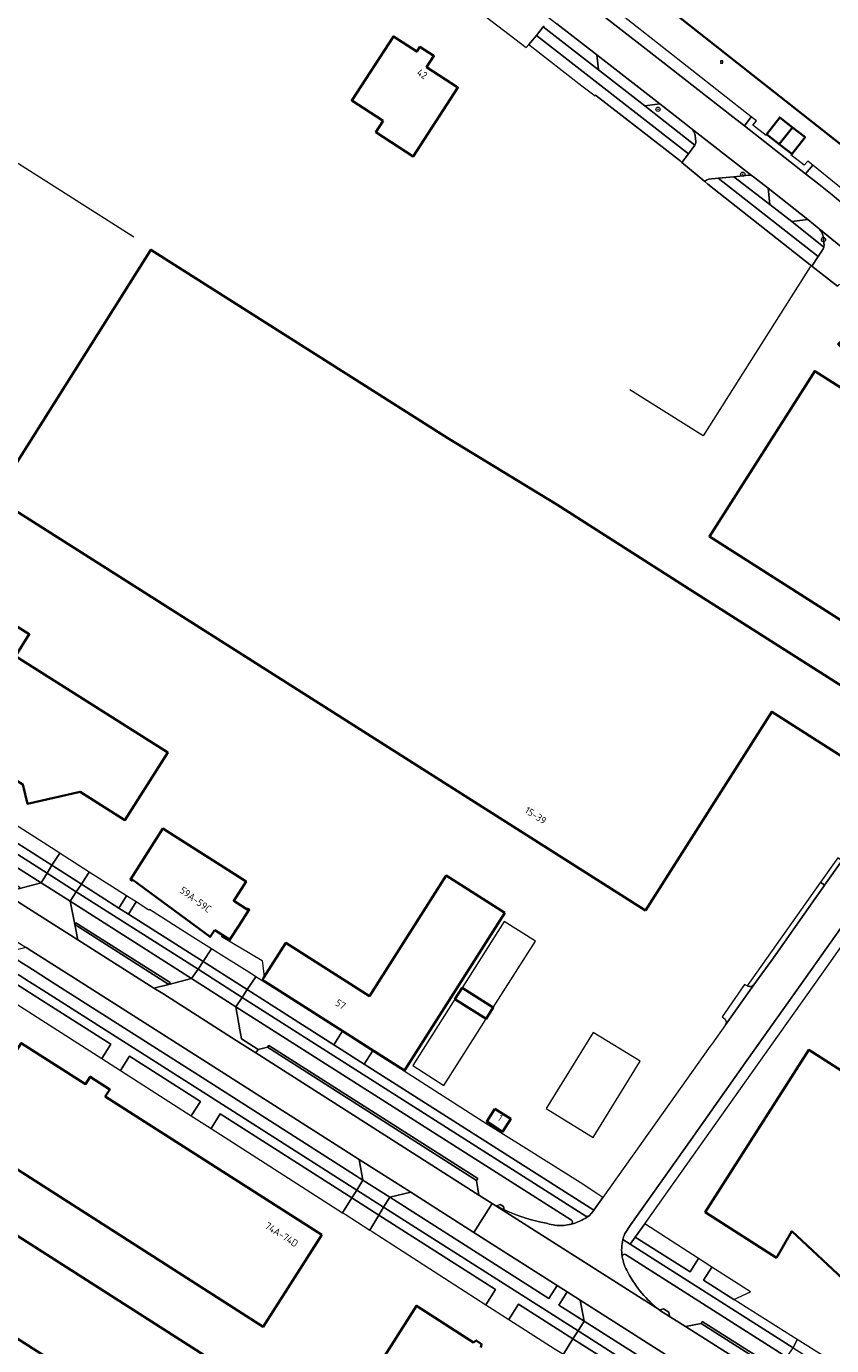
# Model space of a CAD drawing. Extents: x 150256 to 156914, y 461459 to 469481.
# Tile 125 of 256: x 153701 to 153852, y 464185 to 464431. Entities that reach past the tile are written whole.
import ezdxf
from ezdxf.enums import TextEntityAlignment as Align

# ---------------------------------------------------------------- set-up
doc = ezdxf.new("R2010")
doc.units = 0
doc.header["$LTSCALE"] = 0.75
doc.layers.get('0').update_dxf_attribs({"linetype": 'CONTINUOUS'})
for name, color, linetype, lineweight in [('B-RO-GK-KADEMUUR-G', 251, 'CONTINUOUS', 35), ('B-RO-GR-BEPLANTING_CULTUUR_BODEMBEDEKKER-GV', 251, 'CONTINUOUS', 18), ('B-RO-GR-BOOM-S', 96, 'CONTINUOUS', 25), ('B-RO-GR-GROENVOORZIENING-GV', 251, 'CONTINUOUS', 18), ('B-RO-GR-HAAG-GV', 251, 'CONTINUOUS', 13), ('B-RO-IE-MEUBILAIR_WATERWEGMEUBILAIR-S', 251, 'CONTINUOUS', 25), ('B-RO-IE-TERREINAFSCHEIDING_KUNSTMATIG_HEKWERK-G', 251, 'IE-TERREINAFSCHEIDING-KUNSTMATIG', 18), ('B-RO-IE-TERREINAFSCHEIDING_KUNSTMATIG_MUUR-G', 251, 'IE-TERREINAFSCHEIDING-KUNSTMATIG-DICHT', 18), ('B-RO-OG-BEBOUWING-GV', 6, 'CONTINUOUS', 35), ('B-RO-OG-BEBOUWING-T18', 1, 'CONTINUOUS', 18), ('B-RO-OG-BEBOUWING_LUIFEL-GV', 251, 'CONTINUOUS', 18), ('B-RO-OG-TERREIN_CULTUURSCHEIDING-GV', 251, 'CONTINUOUS', 18), ('B-RO-OG-WATER-GV', 251, 'CONTINUOUS', 18), ('B-RO-VH-VERHARDING_ASFALT-GV', 251, 'CONTINUOUS', 18), ('B-RO-VH-VERHARDING_BETONSTRAATSTEEN-GV', 251, 'CONTINUOUS', 18), ('B-RO-VH-VERHARDING_STRAATBAKSTEEN-GV', 251, 'CONTINUOUS', 18), ('B-RO-VH-VERHARDING_TEGEL-GV', 251, 'CONTINUOUS', 18)]:
    doc.layers.add(name, color=color, linetype=linetype, lineweight=lineweight)
doc.styles.add('NLCS-ISO', font='NLCS-ISO.ttf')
doc.styles.add('NLCS-ISO-M200-T18', font='NLCS-ISO.ttf', dxfattribs={"height": 360})
doc.linetypes.add('IE-TERREINAFSCHEIDING-KUNSTMATIG', pattern='A,4,[82,NLCS.SHX,S=0.75,R=90,X=0,Y=0],4,-2', length=10)
doc.linetypes.add('IE-TERREINAFSCHEIDING-KUNSTMATIG-DICHT', pattern='A,8,-1,[82,NLCS.SHX,S=0.75,R=90,X=0,Y=0],-1', length=10)

# ---------------------------------------------------------------- blocks, each defined once
blk = doc.blocks.new('SGR-BOOM_01-SO')
at = {"linetype": 'ByBlock', "lineweight": 18}
h = blk.add_hatch(color=0, dxfattribs=at)
h.dxf.hatch_style = 1
edge = h.paths.add_edge_path()
edge.add_arc((0, 0), 0.25, 0, 360)
at = {"color": 0, "linetype": 'ByBlock', "lineweight": 18}
for radius in [2, 0.25]:
    blk.add_circle((0, 0), radius, dxfattribs=at)
blk = doc.blocks.new('SIE-WATER_MEERPAAL-SO')
at = {"color": 0, "linetype": 'ByBlock', "lineweight": 18}
blk.add_lwpolyline([(-1.1, -1.1), (1.1, -1.1), (1.1, 1.1), (-1.1, 1.1)], close=True, dxfattribs=at)
at = {"color": 0, "linetype": 'ByBlock', "lineweight": 18, "style": 'NLCS-ISO'}
blk.add_text('m', height=1.5, dxfattribs=at).set_placement((0, 0.3), align=Align.MIDDLE_CENTER)

msp = doc.modelspace()

# ---------------------------------------------------------------- linework, layer by layer
at = {"layer": 'B-RO-GK-KADEMUUR-G'}
msp.add_lwpolyline([(153907.898, 464359.44), (153859.249, 464404.614), (153807.605, 464445.344), (153794.863, 464455.059), (153790.237, 464458.129), (153765.509, 464472.533), (153755.037, 464478.546), (153755.1, 464478.736), (153718.744, 464499.511), (153656.903, 464538.643), (153656.146, 464537.465), (153655.493, 464537.844), (153655.485, 464537.85)], dxfattribs=at)
at = {"layer": 'B-RO-GR-BEPLANTING_CULTUUR_BODEMBEDEKKER-GV'}
for points in [[(153808.95, 464436.17), (153807.586, 464434.413), (153817.046, 464427.031), (153833.209, 464414.42), (153835.386, 464412.74), (153836.68, 464414.397)], [(153805.007, 464420.217), (153807.487, 464418.298), (153807.592, 464418.452), (153823.066, 464406.397), (153823.375, 464406.14), (153823.7, 464405.87), (153824.949, 464407.471), (153796.553, 464429.593), (153795.434, 464428.273), (153795.137, 464427.922)], [(153705.987, 464274.505), (153707.469, 464276.759), (153672.148, 464299.31), (153667.885, 464302.032), (153666.426, 464299.68)], [(153719.957, 464268.785), (153712.957, 464273.255), (153711.599, 464271.081), (153711.527, 464270.979), (153718.527, 464266.525)], [(153734.252, 464256.519), (153735.825, 464258.896), (153732.323, 464261.098), (153724.262, 464266.249), (153724.12, 464266.127), (153721.727, 464267.655), (153720.299, 464265.398)], [(153744.101, 464253.693), (153742.498, 464251.271), (153758.667, 464240.985), (153760.228, 464243.42), (153749.753, 464250.138), (153745.802, 464252.623), (153745.107, 464253.06)], [(153765.897, 464239.784), (153764.349, 464237.371), (153807.274, 464210.065), (153808.957, 464212.451), (153808.03, 464213.041), (153804.68, 464215.222), (153794.705, 464221.488), (153786.591, 464226.578), (153771.799, 464236.017)], [(153787.101, 464192.389), (153788.917, 464195.247), (153767.115, 464209.114), (153765.377, 464206.343), (153765.827, 464206.054)], [(153816.767, 464207.49), (153815.014, 464205.011), (153825.272, 464198.536), (153826.838, 464201.018)], [(153829.333, 464199.415), (153827.751, 464196.971), (153833.443, 464193.378), (153836.524, 464194.794)], [(153801.58, 464183.129), (153803.328, 464186.03), (153793.189, 464192.51), (153791.389, 464189.635), (153800.052, 464184.07)]]:
    msp.add_lwpolyline(points, close=True, dxfattribs=at)
for points in [[(153797.977, 464431.408), (153797.808, 464431.187), (153808.115, 464423.193), (153807.817, 464425.966), (153800.357, 464431.802)], [(153825.403, 464412.287), (153824.456, 464413.026), (153819.606, 464416.82), (153816.782, 464416.428), (153826.14, 464409.1)], [(153826.297, 464409.713), (153826.177, 464410.955)], [(153873.269, 464381.241), (153874.154, 464382.207), (153856.533, 464398.581), (153848.159, 464405.386), (153846.835, 464403.763), (153849.28, 464401.818)], [(153827.995, 464402.3), (153828.563, 464401.828), (153848.024, 464386.486), (153849.152, 464388.303), (153830.523, 464402.919), (153828.75, 464402.714)], [(153836.163, 464403.488), (153833.435, 464403.2), (153840.155, 464398.001), (153839.828, 464401.057), (153837.109, 464403.173), (153836.912, 464403.32)], [(153849.375, 464393.444), (153847.26, 464395.188), (153844.247, 464394.844), (153850.221, 464390.041)], [(153850.265, 464390.716), (153850.091, 464392.118)]]:
    msp.add_lwpolyline(points, dxfattribs=at)
for points in [[(153826.177, 464410.955, 0.1663406), (153825.403, 464412.287)], [(153826.14, 464409.1, 0.204302), (153826.297, 464409.713)], [(153828.75, 464402.714, 0.1887135), (153827.995, 464402.3)], [(153836.912, 464403.32, 0.1975408), (153836.163, 464403.488)], [(153849.28, 464401.818, -0.0147763), (153868.74, 464385.404)], [(153850.091, 464392.118, 0.1840901), (153849.375, 464393.444)], [(153850.221, 464390.041, 0.0919442), (153850.265, 464390.716)]]:
    msp.add_lwpolyline(points, format="xyb", dxfattribs=at)
at = {"layer": 'B-RO-GR-GROENVOORZIENING-GV'}
for points in [[(153848.634, 464268.313), (153850.318, 464270.701), (153850.379, 464270.788), (153849.603, 464271.337), (153835.891, 464251.973), (153836.043, 464251.89)], [(153837.134, 464252.191), (153840.817, 464257.227), (153848.634, 464268.313)]]:
    msp.add_lwpolyline(points, dxfattribs=at)
msp.add_lwpolyline([(153836.043, 464251.89, 0.296032), (153837.134, 464252.191)], format="xyb", dxfattribs=at)
at = {"layer": 'B-RO-GR-HAAG-GV'}
for points in [[(153850.379, 464270.788), (153849.603, 464271.337), (153835.891, 464251.973), (153836.043, 464251.89)], [(153837.134, 464252.191), (153840.817, 464257.227), (153848.634, 464268.313), (153850.318, 464270.701), (153850.379, 464270.788)]]:
    msp.add_lwpolyline(points, dxfattribs=at)
msp.add_lwpolyline([(153836.043, 464251.89, 0.296032), (153837.134, 464252.191)], format="xyb", dxfattribs=at)
at = {"layer": 'B-RO-IE-TERREINAFSCHEIDING_KUNSTMATIG_HEKWERK-G'}
for points in [[(153836.68, 464414.397), (153808.95, 464436.17)], [(153823.375, 464406.14), (153823.066, 464406.397), (153807.592, 464418.452), (153807.487, 464418.298)], [(153839.598, 464411.085), (153839.458, 464410.903), (153836.96, 464412.821), (153837.654, 464413.651), (153836.68, 464414.397)], [(153697.035, 464407.399), (153721.311, 464391.943)], [(153823.7, 464405.87), (153823.375, 464406.14)], [(153827.995, 464402.3), (153823.7, 464405.87)], [(153848.024, 464386.486), (153828.563, 464401.828), (153827.995, 464402.3)], [(153847.722, 464386.369), (153847.709, 464386.349), (153827.703, 464354.766), (153813.99, 464363.378)], [(153852.809, 464382.743), (153848.024, 464386.486)], [(153737.613, 464261.293), (153745.302, 464256.717), (153745.678, 464253.642)], [(153745.782, 464252.786), (153745.802, 464252.623)]]:
    msp.add_lwpolyline(points, dxfattribs=at)
at = {"layer": 'B-RO-IE-TERREINAFSCHEIDING_KUNSTMATIG_MUUR-G'}
for points in [[(153848.159, 464405.386), (153847.255, 464406.138), (153846.552, 464405.372), (153844.097, 464407.295), (153844.239, 464407.476)], [(153874.154, 464382.207), (153856.533, 464398.581), (153848.159, 464405.386)]]:
    msp.add_lwpolyline(points, dxfattribs=at)
at = {"layer": 'B-RO-OG-BEBOUWING-GV'}
for points in [[(153767.898, 464413.647), (153766.532, 464411.541), (153773.528, 464407.001), (153781.879, 464419.868), (153775.999, 464423.685), (153777.378, 464425.765), (153774.76, 464427.461), (153774.187, 464426.595), (153769.812, 464429.435), (153762.035, 464417.452)], [(153839.598, 464411.085), (153841.919, 464409.28), (153844.368, 464412.43), (153842, 464414.271), (153839.551, 464411.122)], [(153844.286, 464407.439), (153846.736, 464410.589), (153844.368, 464412.43), (153841.919, 464409.28), (153844.239, 464407.476)], [(153816.902, 464266.081), (153840.507, 464303.217), (153853.733, 464294.807), (153859.675, 464304.135), (153825.712, 464325.773), (153800.318, 464341.958), (153780, 464354.35), (153724.507, 464389.55), (153695.288, 464343.222)], [(153857.196, 464376.02), (153852.91, 464371.907), (153858.103, 464366.496), (153854.369, 464363.167), (153848.53, 464366.88), (153828.851, 464335.938), (153854.292, 464319.758), (153873.97, 464350.698), (153869.19, 464353.739), (153872.924, 464359.628)], [(153682.498, 464341.235), (153669.018, 464349.773), (153653.397, 464325.108), (153666.72, 464316.67), (153669.032, 464306.588), (153672.461, 464307.374), (153684.421, 464299.84), (153685.231, 464296.308), (153688.645, 464297.091), (153700.584, 464289.62), (153701.413, 464286.003), (153711.255, 464288.259), (153719.649, 464282.973), (153727.641, 464295.573), (153699.183, 464313.596), (153701.759, 464317.684), (153685.687, 464327.8), (153690.848, 464335.947), (153682.729, 464341.089)], [(153736.371, 464262.214), (153736.469, 464262.364), (153738.978, 464260.757), (153738.882, 464260.593), (153739.149, 464260.424), (153740.922, 464263.207), (153742.866, 464266.261), (153742.596, 464266.433), (153742.494, 464266.272), (153739.989, 464267.868), (153742.283, 464271.469), (153726.729, 464281.374), (153720.657, 464271.852), (153720.973, 464271.649), (153721.081, 464271.82), (153721.624, 464271.419), (153723.318, 464270.17), (153735.565, 464261.139), (153736.304, 464262.257)], [(153790.647, 464265.615), (153779.682, 464272.598), (153765.329, 464250.06), (153749.725, 464259.997), (153745.678, 464253.642), (153745.32, 464253.08), (153745.782, 464252.786), (153771.89, 464236.16)], [(153782.638, 464251.609), (153781.299, 464249.498), (153787.127, 464245.803), (153788.465, 464247.915)], [(153756.445, 464205.426), (153715.976, 464231.287), (153716.833, 464232.63), (153713.161, 464234.977), (153712.289, 464233.612), (153700.263, 464241.297), (153689.317, 464224.169), (153745.484, 464188.275)], [(153788.79, 464228.998), (153787.256, 464226.612), (153790.179, 464224.722), (153791.724, 464227.111)], [(153675.083, 464201.632), (153729.549, 464166.882), (153738.267, 464180.546), (153683.801, 464215.297)]]:
    msp.add_lwpolyline(points, close=True, dxfattribs=at)
for points in [[(153870.094, 464181.643), (153870.275, 464181.827), (153880.369, 464172.386), (153895.96, 464157.803), (153915.698, 464179.313), (153900.286, 464193.749), (153912.323, 464206.706), (153899.104, 464218.967), (153892.152, 464211.465), (153873.607, 464223.292), (153860.581, 464231.6), (153847.424, 464239.991), (153828.065, 464209.684), (153841.375, 464201.177), (153844.251, 464206.106), (153867.188, 464184.68), (153867.417, 464184.483), (153867.245, 464184.272)], [(153786.126, 464184.408), (153786.274, 464185.033), (153785.291, 464185.715), (153784.757, 464185.328), (153774.115, 464192.177), (153760.883, 464171.288)]]:
    msp.add_lwpolyline(points, dxfattribs=at)
at = {"layer": 'B-RO-OG-BEBOUWING_LUIFEL-GV'}
for points in [[(153782.638, 464251.609), (153788.465, 464247.915), (153796.339, 464260.334), (153790.511, 464264.029)], [(153787.127, 464245.803), (153781.299, 464249.498), (153773.426, 464237.079), (153779.253, 464233.384)], [(153815.903, 464237.874), (153807.121, 464243.273), (153798.373, 464229.044), (153807.155, 464223.645)]]:
    msp.add_lwpolyline(points, close=True, dxfattribs=at)
at = {"layer": 'B-RO-OG-TERREIN_CULTUURSCHEIDING-GV'}
for points in [[(153699.781, 464270.107), (153704, 464271.218), (153664.367, 464296.362), (153662.897, 464293.993), (153699.995, 464270.445)], [(153732.099, 464253.326), (153709.381, 464267.805), (153710.276, 464263.447), (153710.491, 464263.784), (153728.078, 464252.596), (153727.863, 464252.259)], [(153763.408, 464219.537), (153736.962, 464236.379), (153710.25, 464253.39), (153702.267, 464258.468), (153701.191, 464259.153), (153697.362, 464258.214), (153697.349, 464258.194), (153702.858, 464254.711), (153706.222, 464252.567), (153735.42, 464233.956), (153764.08, 464215.688)], [(153715.346, 464238.372), (153717.027, 464241.053), (153704.076, 464249.288), (153700.948, 464251.289), (153695.243, 464254.918), (153693.448, 464252.124), (153694.662, 464251.344), (153698.594, 464249.096), (153699.28, 464248.656), (153702.366, 464246.68), (153702.579, 464246.543)], [(153718.846, 464236.132), (153732.043, 464227.686), (153733.759, 464230.367), (153720.509, 464238.816)], [(153760.324, 464209.585), (153762.026, 464212.341), (153737.444, 464228.031), (153735.787, 464225.289)], [(153798.836, 464193.534), (153800.383, 464195.99), (153784.817, 464205.903), (153773.046, 464213.399), (153769.144, 464212.46)], [(153802.293, 464194.774), (153800.723, 464192.331), (153805.473, 464189.304), (153804.71, 464193.235)]]:
    msp.add_lwpolyline(points, close=True, dxfattribs=at)
for points in [[(153803.098, 464208.21), (153740.361, 464248.042), (153741.127, 464243.789), (153741.438, 464242.067), (153744.513, 464240.108), (153746.305, 464240.489), (153746.52, 464240.826), (153785.556, 464215.945), (153785.341, 464215.608), (153785.803, 464212.853), (153788.25, 464211.293), (153788.277, 464211.278)], [(153789.051, 464210.847), (153789.765, 464211.101), (153790.378, 464210.721), (153790.53, 464210.103)], [(153798.405, 464207.612), (153798.579, 464207.541)], [(153819.507, 464191.411), (153819.555, 464191.374), (153820.286, 464191.643), (153821.272, 464190.986), (153821.411, 464190.162), (153822.729, 464189.342), (153824.369, 464188.306), (153827.314, 464188.894), (153827.529, 464189.231), (153839.197, 464181.803), (153838.982, 464181.466), (153843.319, 464182.558), (153843.343, 464182.594), (153813.205, 464201.759)], [(153813.588, 464198.493), (153813.666, 464198.336)]]:
    msp.add_lwpolyline(points, dxfattribs=at)
for points in [[(153788.277, 464211.278, 0.0060293), (153789.051, 464210.847)], [(153790.53, 464210.103, 0.0667007), (153798.405, 464207.612)], [(153803.062, 464207.446, 0.5104481), (153803.098, 464208.21)], [(153798.579, 464207.541, 0.0412235), (153799.987, 464207.255)], [(153799.987, 464207.255, 0.0396863), (153801.424, 464207.198)], [(153801.424, 464207.198, 0.0396099), (153802.636, 464207.348)], [(153802.636, 464207.348, 0.0144024), (153803.062, 464207.446)], [(153813.205, 464201.759, 0.5460581), (153812.569, 464201.39)], [(153812.569, 464201.39, 0.0963998), (153813.588, 464198.493)], [(153813.666, 464198.336, 0.1055899), (153819.507, 464191.411)]]:
    msp.add_lwpolyline(points, format="xyb", dxfattribs=at)
at = {"layer": 'B-RO-OG-WATER-GV'}
msp.add_lwpolyline([(153656.903, 464538.643), (153718.744, 464499.511), (153755.1, 464478.736), (153755.037, 464478.546), (153765.509, 464472.533), (153790.237, 464458.129), (153794.863, 464455.059), (153807.605, 464445.344), (153859.249, 464404.614), (153907.898, 464359.44), (153907.994, 464359.35), (153930.387, 464338.481), (153929.445, 464337.428), (153943.171, 464324.663), (153959.765, 464309.23), (154031.739, 464242.292), (154052.104, 464223.352), (154057.137, 464218.769), (154060.951, 464215.295)], dxfattribs=at)
at = {"layer": 'B-RO-VH-VERHARDING_ASFALT-GV'}
for points in [[(153849.28, 464401.818), (153846.835, 464403.763), (153835.386, 464412.74), (153833.209, 464414.42), (153817.046, 464427.031), (153807.586, 464434.413), (153796.12, 464443.363), (153795.692, 464443.733)], [(153792.358, 464438.015), (153800.357, 464431.802), (153807.817, 464425.966), (153819.606, 464416.82), (153824.456, 464413.026), (153825.403, 464412.287), (153836.912, 464403.32), (153837.109, 464403.173), (153839.828, 464401.057), (153847.26, 464395.188), (153849.375, 464393.444), (153855.101, 464388.762), (153858.149, 464386.193), (153861.777, 464383.012), (153864.55, 464380.467), (153865.079, 464379.993)], [(153812.999, 464205.58), (153814.153, 464207.359), (153825.445, 464223.242), (153835.55, 464237.562), (153846.871, 464253.54), (153854.433, 464264.214), (153872.016, 464289.036), (153882.115, 464303.265), (153897.414, 464324.912), (153898.991, 464327.159)], [(153887.85, 464323.701), (153878.229, 464310.144), (153877.586, 464309.137), (153876.533, 464307.665), (153872.894, 464302.565), (153868.694, 464296.664), (153865.687, 464292.38), (153862.673, 464288.12), (153858.545, 464282.327), (153853.611, 464275.354), (153850.379, 464270.788), (153850.318, 464270.701), (153848.634, 464268.313), (153840.817, 464257.227), (153837.134, 464252.191), (153831.835, 464244.694), (153829.296, 464241.11), (153829.01, 464240.705), (153820.224, 464228.312), (153808.957, 464212.451), (153807.274, 464210.065), (153807.241, 464210.02), (153806.384, 464209.009)], [(153763.408, 464219.537), (153773.046, 464213.399), (153784.817, 464205.903), (153788.277, 464211.278), (153788.25, 464211.293), (153785.803, 464212.853), (153744.088, 464239.442), (153740.41, 464241.786), (153726.708, 464250.52), (153725.075, 464251.559), (153710.859, 464260.594), (153697.033, 464269.383), (153644.677, 464302.663), (153644.343, 464302.876), (153634.389, 464309.143), (153630.784, 464303.391), (153643.676, 464295.564)], [(153644.92, 464294.863), (153654.47, 464288.824), (153656.824, 464287.375), (153661.761, 464284.234), (153664.452, 464282.523), (153671.944, 464277.757), (153690.209, 464266.138), (153690.697, 464265.828), (153700.015, 464259.901), (153701.191, 464259.153), (153702.267, 464258.468), (153710.25, 464253.39), (153736.962, 464236.379), (153763.408, 464219.537)], [(153836.274, 464180.782), (153824.369, 464188.306), (153822.729, 464189.342), (153821.411, 464190.162), (153819.555, 464191.374), (153819.507, 464191.411), (153788.277, 464211.278), (153784.817, 464205.903), (153800.383, 464195.99), (153802.293, 464194.774), (153804.71, 464193.235), (153825.455, 464180.023)], [(153788.277, 464211.278), (153819.507, 464191.411)], [(153798.579, 464207.541), (153798.405, 464207.612)], [(153813.666, 464198.336), (153813.588, 464198.493)]]:
    msp.add_lwpolyline(points, dxfattribs=at)
for points in [[(153868.74, 464385.404, 0.0147763), (153849.28, 464401.818)], [(153789.051, 464210.847, -0.0060293), (153788.277, 464211.278)], [(153790.53, 464210.103, -0.0135619), (153789.051, 464210.847)], [(153798.405, 464207.612, -0.0667007), (153790.53, 464210.103)], [(153803.917, 464207.713, -0.0268399), (153803.062, 464207.446)], [(153805.355, 464208.364, -0.0380126), (153803.917, 464207.713)], [(153806.384, 464209.009, -0.0491394), (153805.355, 464208.364)], [(153799.987, 464207.255, -0.0412235), (153798.579, 464207.541)], [(153801.424, 464207.198, -0.0396863), (153799.987, 464207.255)], [(153802.636, 464207.348, -0.0396099), (153801.424, 464207.198)], [(153803.062, 464207.446, -0.0144024), (153802.636, 464207.348)], [(153812.685, 464204.584, -0.0339296), (153812.999, 464205.58)], [(153812.569, 464201.39, -0.1020682), (153812.685, 464204.584)], [(153813.588, 464198.493, -0.0963998), (153812.569, 464201.39)], [(153819.507, 464191.411, -0.1055899), (153813.666, 464198.336)]]:
    msp.add_lwpolyline(points, format="xyb", dxfattribs=at)
at = {"layer": 'B-RO-VH-VERHARDING_BETONSTRAATSTEEN-GV'}
for points in [[(153784.362, 464436.562), (153783.81, 464435.658), (153794.632, 464427.327), (153795.137, 464427.922), (153795.434, 464428.273), (153796.553, 464429.593), (153797.808, 464431.187), (153797.977, 464431.408)], [(153836.912, 464403.32), (153825.403, 464412.287)], [(153826.177, 464410.955), (153826.297, 464409.713)], [(153826.14, 464409.1), (153824.949, 464407.471), (153823.7, 464405.87), (153827.995, 464402.3)], [(153828.75, 464402.714), (153830.523, 464402.919), (153833.435, 464403.2), (153836.163, 464403.488)], [(153861.777, 464383.012), (153858.149, 464386.193), (153855.101, 464388.762), (153849.375, 464393.444)], [(153850.091, 464392.118), (153850.265, 464390.716)], [(153849.91, 464389.388), (153849.152, 464388.303), (153848.024, 464386.486), (153852.809, 464382.743), (153853.092, 464383.058), (153855.66, 464383.148), (153858.555, 464383.219), (153861.084, 464383.265)], [(153836.043, 464251.89), (153835.891, 464251.973), (153835.433, 464252.221), (153831.241, 464246.193), (153831.507, 464246.029)], [(153831.835, 464244.694), (153837.134, 464252.191)], [(153790.378, 464210.721), (153789.765, 464211.101), (153789.051, 464210.847)], [(153790.53, 464210.103), (153790.378, 464210.721)]]:
    msp.add_lwpolyline(points, dxfattribs=at)
for points in [[(153816.782, 464416.428), (153819.606, 464416.82), (153807.817, 464425.966), (153808.115, 464423.193)], [(153835.386, 464412.74), (153846.835, 464403.763), (153848.159, 464405.386), (153847.255, 464406.138), (153846.552, 464405.372), (153844.097, 464407.295), (153844.239, 464407.476), (153841.919, 464409.28), (153839.598, 464411.085), (153839.458, 464410.903), (153836.96, 464412.821), (153837.654, 464413.651), (153836.68, 464414.397)], [(153847.26, 464395.188), (153839.828, 464401.057), (153840.155, 464398.001), (153844.247, 464394.844)], [(153707.469, 464276.759), (153705.987, 464274.505), (153711.527, 464270.979), (153711.599, 464271.081), (153712.957, 464273.255), (153712.762, 464273.379), (153707.52, 464276.726)], [(153710.53, 464269.566), (153711.527, 464270.979), (153705.987, 464274.505), (153705.121, 464273.008)], [(153849.603, 464271.337), (153850.379, 464270.788), (153853.611, 464275.354), (153852.836, 464275.902)], [(153704, 464271.218), (153709.381, 464267.805), (153710.53, 464269.566), (153705.121, 464273.008)], [(153710.276, 464263.447), (153709.381, 464267.805), (153704, 464271.218), (153699.781, 464270.107), (153697.033, 464269.383), (153710.859, 464260.594)], [(153743.279, 464254.21), (153738.213, 464257.395), (153735.996, 464258.789), (153735.825, 464258.896), (153734.252, 464256.519), (153742.498, 464251.271), (153744.101, 464253.693)], [(153732.099, 464253.326), (153740.361, 464248.042), (153741.544, 464249.83), (153733.298, 464255.077)], [(153734.252, 464256.519), (153733.298, 464255.077), (153741.544, 464249.83), (153742.498, 464251.271)], [(153740.361, 464248.042), (153732.099, 464253.326), (153727.863, 464252.259), (153725.075, 464251.559), (153726.708, 464250.52), (153740.41, 464241.786), (153744.088, 464239.442), (153744.513, 464240.108), (153741.438, 464242.067), (153741.127, 464243.789)], [(153773.046, 464213.399), (153763.408, 464219.537), (153764.08, 464215.688), (153769.144, 464212.46)], [(153767.982, 464210.607), (153769.144, 464212.46), (153764.08, 464215.688), (153762.959, 464213.805)], [(153762.026, 464212.341), (153767.115, 464209.114), (153767.982, 464210.607), (153762.959, 464213.805)], [(153819.555, 464191.374), (153821.411, 464190.162), (153821.272, 464190.986), (153820.286, 464191.643)], [(153821.637, 464179), (153805.473, 464189.304), (153804.306, 464187.479), (153820.461, 464177.192)], [(153816.301, 464173.932), (153819.568, 464175.711), (153803.328, 464186.03), (153801.58, 464183.129), (153808.588, 464178.815), (153808.885, 464178.632), (153815.658, 464174.34)], [(153803.328, 464186.03), (153819.568, 464175.711), (153820.461, 464177.192), (153804.306, 464187.479)], [(153849.458, 464181.198), (153850.447, 464182.613), (153845.279, 464185.906), (153844.537, 464184.345)]]:
    msp.add_lwpolyline(points, close=True, dxfattribs=at)
for points in [[(153825.403, 464412.287, -0.1663406), (153826.177, 464410.955)], [(153826.297, 464409.713, -0.204302), (153826.14, 464409.1)], [(153827.995, 464402.3, -0.1887135), (153828.75, 464402.714)], [(153836.163, 464403.488, -0.1975408), (153836.912, 464403.32)], [(153849.375, 464393.444, -0.1840901), (153850.091, 464392.118)], [(153850.265, 464390.716, -0.0919442), (153850.221, 464390.041)], [(153850.221, 464390.041, -0.0995661), (153849.91, 464389.388)], [(153837.134, 464252.191, -0.296032), (153836.043, 464251.89)], [(153831.507, 464246.029, -0.4105494), (153831.835, 464244.694)], [(153789.051, 464210.847, 0.0135619), (153790.53, 464210.103)]]:
    msp.add_lwpolyline(points, format="xyb", dxfattribs=at)
at = {"layer": 'B-RO-VH-VERHARDING_STRAATBAKSTEEN-GV'}
for points in [[(153710.276, 464263.447), (153710.859, 464260.594), (153725.075, 464251.559), (153727.863, 464252.259)], [(153785.803, 464212.853), (153785.341, 464215.608), (153746.305, 464240.489), (153744.513, 464240.108), (153744.088, 464239.442)], [(153767.115, 464209.114), (153762.026, 464212.341), (153760.324, 464209.585), (153760.779, 464209.293), (153765.377, 464206.343)], [(153825.455, 464180.023), (153804.71, 464193.235), (153805.473, 464189.304), (153821.637, 464179)], [(153836.274, 464180.782), (153838.982, 464181.466), (153827.314, 464188.894), (153824.369, 464188.306)]]:
    msp.add_lwpolyline(points, close=True, dxfattribs=at)
at = {"layer": 'B-RO-VH-VERHARDING_TEGEL-GV'}
for points in [[(153797.808, 464431.187), (153796.553, 464429.593), (153824.949, 464407.471), (153826.14, 464409.1), (153816.782, 464416.428), (153808.115, 464423.193)], [(153705.121, 464273.008), (153644.651, 464311.488), (153643.376, 464309.679), (153663.173, 464297.119), (153664.367, 464296.362), (153704, 464271.218)], [(153644.651, 464311.488), (153705.121, 464273.008), (153705.987, 464274.505), (153666.426, 464299.68), (153665.241, 464300.434), (153645.639, 464312.908)], [(153710.53, 464269.566), (153709.381, 464267.805), (153732.099, 464253.326), (153733.298, 464255.077)], [(153711.527, 464270.979), (153710.53, 464269.566), (153733.298, 464255.077), (153734.252, 464256.519), (153720.299, 464265.398), (153718.527, 464266.525)], [(153719.957, 464268.785), (153718.527, 464266.525), (153720.299, 464265.398), (153721.727, 464267.655)], [(153710.276, 464263.447), (153727.863, 464252.259), (153728.078, 464252.596), (153710.491, 464263.784)], [(153734.234, 464232.095), (153762.959, 464213.805), (153764.08, 464215.688), (153735.42, 464233.956), (153706.222, 464252.567), (153702.858, 464254.711), (153697.349, 464258.194), (153696.156, 464256.337), (153701.799, 464252.746), (153704.969, 464250.728)], [(153762.959, 464213.805), (153734.234, 464232.095), (153704.969, 464250.728), (153701.799, 464252.746), (153696.156, 464256.337), (153695.243, 464254.918), (153700.948, 464251.289), (153704.076, 464249.288), (153717.027, 464241.053), (153715.346, 464238.372), (153718.846, 464236.132), (153720.509, 464238.816), (153733.759, 464230.367), (153732.043, 464227.686), (153735.787, 464225.289), (153737.444, 464228.031), (153762.026, 464212.341)], [(153760.228, 464243.42), (153758.667, 464240.985), (153764.349, 464237.371), (153765.897, 464239.784)], [(153746.305, 464240.489), (153785.341, 464215.608), (153785.556, 464215.945), (153746.52, 464240.826)], [(153787.101, 464192.389), (153791.389, 464189.635), (153793.189, 464192.51), (153803.328, 464186.03), (153804.306, 464187.479), (153767.982, 464210.607), (153767.115, 464209.114), (153788.917, 464195.247)], [(153805.473, 464189.304), (153800.723, 464192.331), (153802.293, 464194.774), (153800.383, 464195.99), (153798.836, 464193.534), (153769.144, 464212.46), (153767.982, 464210.607), (153804.306, 464187.479)], [(153814.078, 464203.698), (153844.537, 464184.345), (153845.279, 464185.906), (153833.443, 464193.378), (153827.751, 464196.971), (153829.333, 464199.415), (153826.838, 464201.018), (153825.272, 464198.536), (153815.014, 464205.011)], [(153827.314, 464188.894), (153838.982, 464181.466), (153839.197, 464181.803), (153827.529, 464189.231)]]:
    msp.add_lwpolyline(points, close=True, dxfattribs=at)
for points in [[(153850.221, 464390.041), (153844.247, 464394.844), (153840.155, 464398.001), (153833.435, 464403.2), (153830.523, 464402.919), (153849.152, 464388.303), (153849.91, 464389.388)], [(153898.991, 464327.159), (153897.414, 464324.912), (153882.115, 464303.265), (153872.016, 464289.036), (153854.433, 464264.214), (153846.871, 464253.54), (153835.55, 464237.562), (153825.445, 464223.242), (153814.153, 464207.359), (153812.999, 464205.58)], [(153815.014, 464205.011), (153816.767, 464207.49), (153816.776, 464207.502), (153836.753, 464235.753), (153851.211, 464256.063), (153856.112, 464263.027), (153859.535, 464267.891), (153867.965, 464279.801), (153891.91, 464313.541), (153900.735, 464325.945), (153900.814, 464326.052)], [(153805.774, 464208.957), (153741.544, 464249.83), (153740.361, 464248.042), (153803.098, 464208.21)], [(153806.384, 464209.009), (153807.241, 464210.02), (153807.274, 464210.065), (153764.349, 464237.371), (153758.667, 464240.985), (153742.498, 464251.271), (153741.544, 464249.83), (153805.774, 464208.957)], [(153812.685, 464204.584), (153814.078, 464203.698), (153815.014, 464205.011)], [(153844.537, 464184.345), (153814.078, 464203.698), (153812.685, 464204.584)], [(153813.205, 464201.759), (153843.343, 464182.594), (153844.537, 464184.345)]]:
    msp.add_lwpolyline(points, dxfattribs=at)
for points in [[(153849.91, 464389.388, 0.0995661), (153850.221, 464390.041)], [(153803.098, 464208.21, -0.5104481), (153803.062, 464207.446)], [(153803.062, 464207.446, 0.0268399), (153803.917, 464207.713)], [(153803.917, 464207.713, 0.0380126), (153805.355, 464208.364)], [(153805.355, 464208.364, 0.0491394), (153806.384, 464209.009)], [(153805.891, 464208.908, -0.0952152), (153805.774, 464208.957)], [(153805.774, 464208.957, 0.0952152), (153805.891, 464208.908)], [(153806.017, 464208.899, -0.1026563), (153805.891, 464208.908)], [(153805.891, 464208.908, 0.1026563), (153806.017, 464208.899)], [(153806.205, 464208.934, -0.1015073), (153806.017, 464208.899)], [(153806.017, 464208.899, 0.1015073), (153806.205, 464208.934)], [(153806.384, 464209.009, -0.0947274), (153806.205, 464208.934)], [(153806.205, 464208.934, 0.0947274), (153806.384, 464209.009)], [(153812.999, 464205.58, 0.0339296), (153812.685, 464204.584)], [(153812.685, 464204.584, 0.1020682), (153812.569, 464201.39)], [(153812.569, 464201.39, -0.5460581), (153813.205, 464201.759)]]:
    msp.add_lwpolyline(points, format="xyb", dxfattribs=at)

# ---------------------------------------------------------------- block references
at = {"layer": 'B-RO-GR-BOOM-S', "xscale": 0.2, "yscale": 0.2, "zscale": 0.2}
for p in [(153819.247, 464415.809), (153835.08, 464403.668), (153850.171, 464391.457)]:
    msp.add_blockref('SGR-BOOM_01-SO', p, dxfattribs=at)
at = {"layer": 'B-RO-IE-MEUBILAIR_WATERWEGMEUBILAIR-S', "xscale": 0.2, "yscale": 0.2, "zscale": 0.2}
msp.add_blockref('SIE-WATER_MEERPAAL-SO', (153831.132, 464424.657), dxfattribs=at)

# ---------------------------------------------------------------- texts
at = {"layer": 'B-RO-OG-BEBOUWING-T18', "style": 'NLCS-ISO-M200-T18'}
for s, rotation, p in [('42', 327, (153775.192, 464422.415)), ('15-39', 327.6, (153796.395, 464283.826)), ('59A-59C', 323.6, (153732.859, 464268.104)), ('57', 327.5, (153759.945, 464248.509)), ('1', 327.1, (153789.803, 464227.347)), ('74A-74D', 327.5, (153748.916, 464205.491))]:
    msp.add_text(s, height=1.35, rotation=rotation, dxfattribs=at).set_placement(p, align=Align.MIDDLE)

doc.saveas('drawing.dxf')
